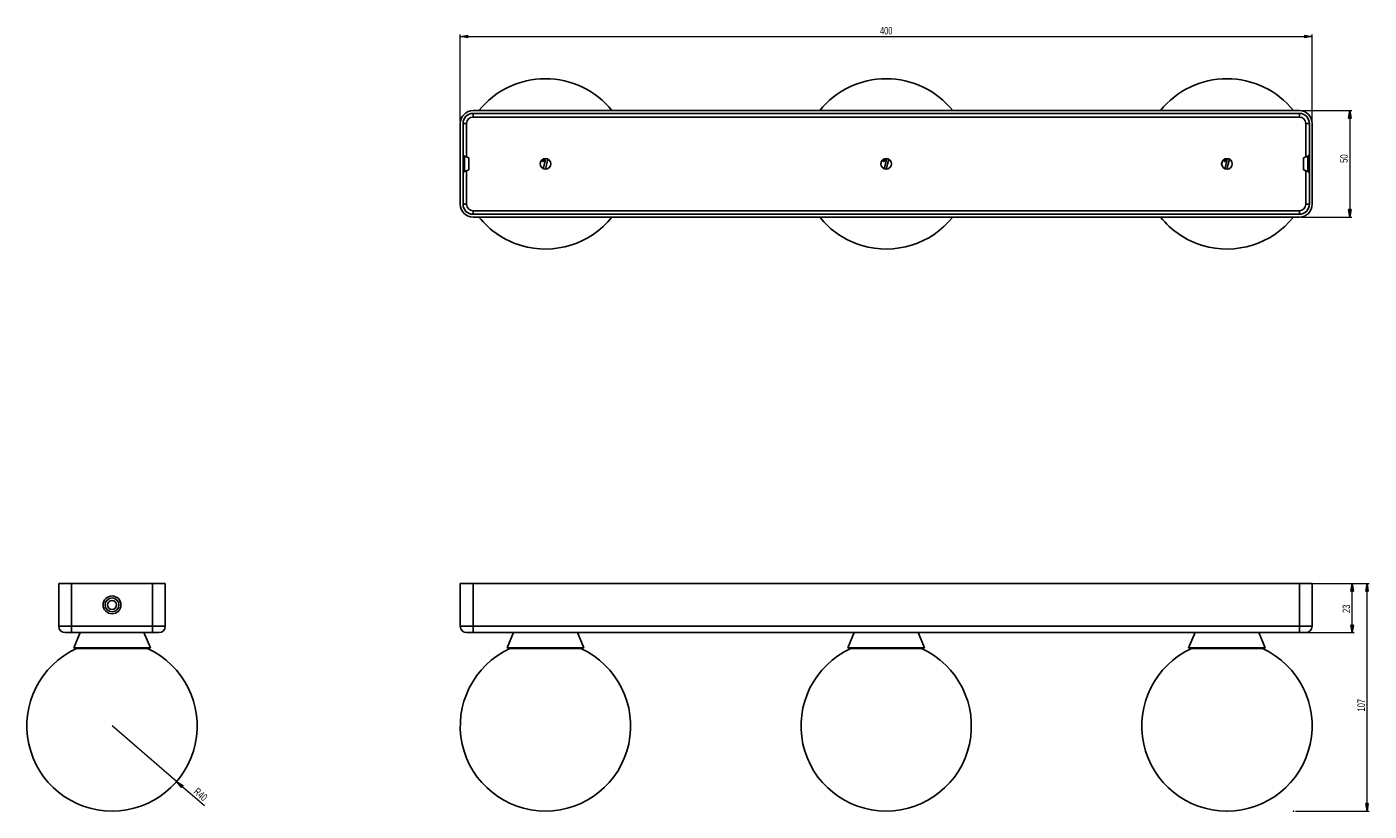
# Model space of a CAD drawing. Header units: millimetres. Extents: x 315 to 945, y 394 to 763.
import ezdxf

# ---------------------------------------------------------------- set-up
doc = ezdxf.new("R2010")
doc.units = ezdxf.units.MM
doc.header["$PDSIZE"] = -1
doc.styles.add('SLDTEXTSTYLE0', font='TXT', dxfattribs={"width": 0.75})
doc.dimstyles.new('SLDDIMSTYLE0', dxfattribs={"dimtxt": 3.5, "dimasz": 3.556, "dimexe": 0, "dimexo": 0.0625, "dimgap": 0.875, "dimtad": 1, "dimdec": 0, "dimrnd": 1e-09, "dimzin": 12, "dimdsep": 46, "dimtxsty": 'SLDTEXTSTYLE0', "dimblk1": 'CLOSED', "dimblk2": 'CLOSED', "dimsah": 1, "dimcen": 0.09, "dimadec": 0, "dimazin": 3, "dimtfac": 1, "dimtofl": 0, "dimtmove": 0, "dimatfit": 3, "dimldrblk": 'CLOSED', "dimfxl": 0, "dimfrac": 2, "dimtolj": 1, "dimtzin": 12, "dimarcsym": 0})
doc.dimstyles.new('SLDDIMSTYLE1', dxfattribs={"dimtxt": 3.5, "dimasz": 3.556, "dimexe": 0, "dimexo": 0.0625, "dimgap": 0.875, "dimtad": 1, "dimdec": 0, "dimrnd": 1e-09, "dimzin": 12, "dimdsep": 46, "dimtxsty": 'SLDTEXTSTYLE0', "dimblk1": 'CLOSED', "dimblk2": 'CLOSED', "dimsah": 1, "dimcen": 0.09, "dimadec": 0, "dimazin": 3, "dimtfac": 1, "dimtdec": 0, "dimtofl": 0, "dimtmove": 0, "dimatfit": 3, "dimldrblk": 'CLOSED', "dimfxl": 0, "dimfrac": 2, "dimtolj": 1, "dimtzin": 12, "dimarcsym": 0})
doc.dimstyles.new('SLDDIMSTYLE2', dxfattribs={"dimtxt": 3.5, "dimasz": 3.556, "dimexe": 0, "dimexo": 0.0625, "dimgap": 0.875, "dimtad": 1, "dimdec": 0, "dimrnd": 1e-09, "dimzin": 12, "dimdsep": 46, "dimtxsty": 'SLDTEXTSTYLE0', "dimblk1": 'CLOSED', "dimblk2": 'CLOSED', "dimsah": 1, "dimcen": 0, "dimadec": 0, "dimazin": 3, "dimtfac": 1, "dimtdec": 0, "dimtofl": 0, "dimtmove": 0, "dimatfit": 3, "dimldrblk": 'CLOSED', "dimfxl": 0, "dimfrac": 2, "dimtolj": 1, "dimtzin": 12, "dimarcsym": 0})

# ---------------------------------------------------------------- blocks, each defined once
blk = doc.blocks.new('_Closed')
at = {"color": 0, "linetype": 'ByBlock', "lineweight": -2}
for p, q in [((-1, 0.166667), (0, 0)), ((-1, 0.166667), (-1, -0.166667)), ((0, 0), (-1, -0.166667)), ((0, 0), (-1, 0))]:
    blk.add_line(p, q, dxfattribs=at)
blk = doc.blocks.new('_D')
at = {"color": 7, "linetype": 'Continuous', "lineweight": 0}
for p, q in [((913.5, 501.11), (945.27, 501.11)), ((944.27, 394.25), (944.27, 501.11)), ((910.74, 394.25), (945.27, 394.25))]:
    blk.add_line(p, q, dxfattribs=at)
at = {"color": 7, "linetype": 'Continuous', "lineweight": 18, "xscale": 3.556, "yscale": 3.556}
for p, rotation in [((944.27, 501.11), 90.0000000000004), ((944.27, 394.25), 270.0000000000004)]:
    blk.add_blockref('_Closed', p, dxfattribs=dict(at, rotation=rotation))
at = {"color": 7, "linetype": 'Continuous', "lineweight": 18, "insert": (939.76, 441.07), "char_height": 3.5, "attachment_point": 1, "rotation": 90, "style": 'SLDTEXTSTYLE0'}
blk.add_mtext('107', dxfattribs=at)
blk = doc.blocks.new('_D_1')
at = {"color": 7, "linetype": 'Continuous', "lineweight": 0}
for p, q in [((913.5, 501.11), (938.29, 501.11)), ((937.29, 478.11), (937.29, 501.11)), ((913.5, 478.11), (938.29, 478.11))]:
    blk.add_line(p, q, dxfattribs=at)
at = {"color": 7, "linetype": 'Continuous', "lineweight": 18, "xscale": 3.556, "yscale": 3.556}
for p, rotation in [((937.29, 501.11, -80), 90.0000000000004), ((937.29, 478.11, -80), 270.0000000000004)]:
    blk.add_blockref('_Closed', p, dxfattribs=dict(at, rotation=rotation))
at = {"color": 7, "linetype": 'Continuous', "lineweight": 18, "insert": (932.78, 487.32), "char_height": 3.5, "attachment_point": 1, "rotation": 90, "style": 'SLDTEXTSTYLE0'}
blk.add_mtext('23', dxfattribs=at)
blk = doc.blocks.new('_D_2')
at = {"color": 7, "linetype": 'Continuous', "lineweight": 0}
for p, q in [((518.5, 718.23), (518.5, 759)), ((518.5, 758), (918.5, 758)), ((918.5, 718.23), (918.5, 759))]:
    blk.add_line(p, q, dxfattribs=at)
at = {"color": 7, "linetype": 'Continuous', "lineweight": 18, "xscale": 3.556, "yscale": 3.556, "rotation": 180.0000000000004}
blk.add_blockref('_Closed', (518.5, 758, 42.87), dxfattribs=at)
at = {"color": 7, "linetype": 'Continuous', "lineweight": 18, "xscale": 3.556, "yscale": 3.556}
blk.add_blockref('_Closed', (918.5, 758, 42.87), dxfattribs=at)
at = {"color": 7, "linetype": 'Continuous', "lineweight": 18, "insert": (715.58, 762.51), "char_height": 3.5, "attachment_point": 1, "style": 'SLDTEXTSTYLE0'}
blk.add_mtext('400', dxfattribs=at)
blk = doc.blocks.new('_D_3')
at = {"color": 7, "linetype": 'Continuous', "lineweight": 0}
for p, q in [((913.5, 723.23), (937.19, 723.23)), ((936.19, 723.23), (936.19, 673.23)), ((913.5, 673.23), (937.19, 673.23))]:
    blk.add_line(p, q, dxfattribs=at)
at = {"color": 7, "linetype": 'Continuous', "lineweight": 18, "xscale": 3.556, "yscale": 3.556}
for p, rotation in [((936.19, 723.23, 42.87), 90.0000000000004), ((936.19, 673.23, 42.87), 270.0000000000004)]:
    blk.add_blockref('_Closed', p, dxfattribs=dict(at, rotation=rotation))
at = {"color": 7, "linetype": 'Continuous', "lineweight": 18, "insert": (931.68, 698.74), "char_height": 3.5, "attachment_point": 1, "rotation": 90, "style": 'SLDTEXTSTYLE0'}
blk.add_mtext('50', dxfattribs=at)
blk = doc.blocks.new('_D_4')
at = {"color": 7, "linetype": 'Continuous', "lineweight": 0}
for q in [(354.99, 434.25), (398.41, 396.92)]:
    blk.add_line((385.32, 408.17), q, dxfattribs=at)
at = {"color": 7, "linetype": 'Continuous', "lineweight": 18, "xscale": 3.556, "yscale": 3.556, "rotation": 139.3101823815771}
blk.add_blockref('_Closed', (385.32, 408.17, -2.6), dxfattribs=at)
at = {"color": 7, "linetype": 'Continuous', "lineweight": 18, "insert": (395.28, 405.56), "char_height": 3.5, "attachment_point": 1, "rotation": 319.31018, "style": 'SLDTEXTSTYLE0'}
blk.add_mtext('R40', dxfattribs=at)

msp = doc.modelspace()

# ---------------------------------------------------------------- linework, layer by layer
at = {"color": 7, "linetype": 'Continuous', "lineweight": 25}
for p, q in [((912.5, 723.23), (524.5, 723.23)), ((912.5, 721.93), (524.5, 721.93)), ((524.5, 720.23), (524.5, 721.93)), ((524.5, 720.23), (912.5, 720.23)), ((912.5, 720.23), (912.5, 721.93)), ((518.5, 717.23), (518.5, 679.23)), ((519.8, 717.23), (519.8, 679.23)), ((521.5, 717.23), (519.8, 717.23)), ((917.2, 717.23), (915.5, 717.23)), ((917.2, 679.23), (917.2, 717.23)), ((918.5, 679.23), (918.5, 717.23)), ((522.5, 701.03), (520.46, 701.77)), ((522.5, 695.43), (522.5, 701.03)), ((557.37, 700.46), (557.14, 699.58)), ((557.63, 699.46), (557.88, 700.43)), ((557.88, 700.43), (557.94, 700.67)), ((559.68, 700.43), (558.48, 695.73)), ((717.37, 700.46), (717.14, 699.58)), ((717.63, 699.46), (717.88, 700.43)), ((717.88, 700.43), (717.94, 700.67)), ((719.68, 700.43), (718.48, 695.73)), ((877.37, 700.46), (877.14, 699.58)), ((877.63, 699.46), (877.88, 700.43)), ((877.88, 700.43), (877.94, 700.67)), ((879.68, 700.43), (878.48, 695.73)), ((916.54, 701.77), (914.5, 701.03)), ((914.5, 695.43), (914.5, 701.03)), ((520.46, 694.69), (522.5, 695.43)), ((914.5, 695.43), (916.54, 694.69)), ((521.5, 679.23), (519.8, 679.23)), ((524.5, 674.53), (524.5, 676.23)), ((912.5, 676.23), (524.5, 676.23)), ((524.5, 674.53), (912.5, 674.53)), ((912.5, 674.53), (912.5, 676.23)), ((917.2, 679.23), (915.5, 679.23)), ((524.5, 673.23), (912.5, 673.23)), ((329.99, 501.11), (329.99, 481.11)), ((329.99, 501.11), (335.99, 501.11)), ((335.99, 501.11), (373.99, 501.11)), ((335.99, 501.11), (335.99, 481.11)), ((373.99, 501.11), (373.99, 481.11)), ((373.99, 501.11), (379.99, 501.11)), ((379.99, 501.11), (379.99, 481.11)), ((518.5, 501.11), (524.5, 501.11)), ((518.5, 501.11), (518.5, 481.11)), ((524.5, 501.11), (524.5, 481.11)), ((524.5, 501.11), (912.5, 501.11)), ((912.5, 501.11), (912.5, 481.11)), ((912.5, 501.11), (918.5, 501.11)), ((918.5, 501.11), (918.5, 481.11)), ((329.99, 481.11), (335.99, 481.11)), ((335.99, 481.11), (373.99, 481.11)), ((335.99, 478.11), (335.99, 481.11)), ((373.99, 478.11), (373.99, 481.11)), ((373.99, 481.11), (379.99, 481.11)), ((518.5, 481.11), (524.5, 481.11)), ((524.5, 481.11), (912.5, 481.11)), ((524.5, 481.11), (524.5, 478.11)), ((912.5, 481.11), (912.5, 478.11)), ((912.5, 481.11), (918.5, 481.11)), ((335.99, 478.11), (332.99, 478.11)), ((373.99, 478.11), (335.99, 478.11)), ((339.99, 478.08), (336.99, 470.93)), ((339.99, 478.08), (369.99, 478.08)), ((372.99, 470.93), (369.99, 478.08)), ((376.99, 478.11), (373.99, 478.11)), ((524.5, 478.11), (521.5, 478.11)), ((912.5, 478.11), (524.5, 478.11)), ((543.5, 478.08), (540.5, 470.93)), ((543.5, 478.08), (559.05, 478.08)), ((559.05, 478.08), (573.5, 478.08)), ((576.5, 470.93), (573.5, 478.08)), ((703.5, 478.08), (700.5, 470.93)), ((703.5, 478.08), (719.05, 478.08)), ((719.05, 478.08), (733.5, 478.08)), ((736.5, 470.93), (733.5, 478.08)), ((863.5, 478.08), (860.5, 470.93)), ((863.5, 478.08), (879.05, 478.08)), ((879.05, 478.08), (893.5, 478.08)), ((896.5, 470.93), (893.5, 478.08)), ((915.5, 478.11), (912.5, 478.11)), ((336.99, 470.93), (337.73, 470.62)), ((336.99, 470.93), (372.99, 470.93)), ((337.73, 470.62), (372.25, 470.62)), ((372.25, 470.62), (372.99, 470.93)), ((540.5, 470.93), (541.24, 470.62)), ((540.5, 470.93), (559.17, 470.93)), ((541.24, 470.62), (559.14, 470.62)), ((559.14, 470.62), (575.76, 470.62)), ((559.17, 470.93), (576.5, 470.93)), ((575.76, 470.62), (576.5, 470.93)), ((700.5, 470.93), (701.24, 470.62)), ((700.5, 470.93), (719.17, 470.93)), ((701.24, 470.62), (719.14, 470.62)), ((719.14, 470.62), (735.76, 470.62)), ((719.17, 470.93), (736.5, 470.93)), ((735.76, 470.62), (736.5, 470.93)), ((860.5, 470.93), (861.24, 470.62)), ((860.5, 470.93), (879.17, 470.93)), ((861.24, 470.62), (879.14, 470.62)), ((879.14, 470.62), (895.76, 470.62)), ((879.17, 470.93), (896.5, 470.93)), ((895.76, 470.62), (896.5, 470.93))]:
    msp.add_line(p, q, dxfattribs=at)
at = {"color": 8, "linetype": 'Continuous', "lineweight": 25}
for p, q in [((521.5, 701.39), (521.5, 717.23)), ((915.5, 717.23), (915.5, 701.39)), ((520.46, 694.69), (520.46, 701.77)), ((557.5, 695.94), (558.72, 700.72)), ((557.88, 700.43), (557.51, 700.52)), ((717.5, 695.94), (718.72, 700.72)), ((717.88, 700.43), (717.51, 700.52)), ((877.5, 695.94), (878.72, 700.72)), ((877.88, 700.43), (877.51, 700.52)), ((916.54, 694.69), (916.54, 701.77)), ((521.5, 679.23), (521.5, 695.07)), ((556.35, 699.5), (556, 698.14)), ((716.35, 699.5), (716, 698.14)), ((876.35, 699.5), (876, 698.14)), ((915.5, 695.07), (915.5, 679.23))]:
    msp.add_line(p, q, dxfattribs=at)
at = {"color": 7, "linetype": 'Continuous', "lineweight": 25, "flags": 128}
for points in [[(557.63, 699.46), (557.59, 699.37), (557.51, 699.31), (557.42, 699.27), (557.32, 699.28), (557.24, 699.32), (557.17, 699.39), (557.14, 699.49), (557.14, 699.58), (557.14, 699.58)], [(877.63, 699.46), (877.59, 699.37), (877.51, 699.31), (877.42, 699.27), (877.32, 699.28), (877.24, 699.32), (877.17, 699.39), (877.14, 699.49), (877.14, 699.58), (877.14, 699.58)]]:
    msp.add_lwpolyline(points, dxfattribs=at)
at = {"color": 7, "linetype": 'Continuous', "lineweight": 25}
for centre, radius in [((558.5, 698.23), 2.5), ((718.5, 698.23), 2.5), ((878.5, 698.23), 2.5), ((354.99, 491.11), 4.19), ((354.99, 491.11), 3.25), ((354.99, 491.11), 2.1)]:
    msp.add_circle(centre, radius, dxfattribs=at)
for centre, radius, start, end in [((558.5, 698.23), 40, 38.68219, 141.31781), ((718.5, 698.23), 40, 38.68219, 141.31781), ((878.5, 698.23), 40, 38.68219, 141.31781), ((524.5, 717.23), 6, 90, 180), ((524.5, 717.23), 4.7, 90, 180), ((524.5, 717.23), 3, 90, 180), ((912.5, 717.23), 6, 360, 90), ((912.5, 717.23), 4.7, 360, 90), ((912.5, 717.23), 3, 360, 90), ((520.8, 702.71), 1, 180, 250), ((916.2, 702.71), 1, 290, 0), ((520.8, 693.75), 1, 110, 180), ((717.39, 699.52), 0.25, 165.68678, 345.68678), ((916.2, 693.75), 1, 0, 70), ((524.5, 679.23), 6, 180, 270), ((524.5, 679.23), 4.7, 180, 270), ((524.5, 679.23), 3, 180, 270), ((912.5, 679.23), 6, 270, 0), ((912.5, 679.23), 4.7, 270, 0), ((912.5, 679.23), 3, 270, 0), ((558.5, 698.23), 40, 218.68219, 253.38501), ((558.5, 698.23), 40, 253.38501, 321.31781), ((718.5, 698.23), 40, 218.68219, 253.38501), ((718.5, 698.23), 40, 253.38501, 321.31781), ((878.5, 698.23), 40, 218.68219, 253.38501), ((878.5, 698.23), 40, 253.38501, 321.31781), ((332.99, 481.11), 3, 180, 270), ((376.99, 481.11), 3, 270, 0), ((521.5, 481.11), 3, 180, 270), ((915.5, 481.11), 3, 270, 0), ((354.99, 434.25), 40, 114.59892, 65.40108), ((558.5, 434.25), 40, 114.59892, 65.40108), ((718.5, 434.25), 40, 114.59892, 65.40108), ((878.5, 434.25), 40, 114.59892, 65.40108)]:
    msp.add_arc(centre, radius, start, end, dxfattribs=at)
at = {"color": 7, "linetype": 'Continuous', "lineweight": 0}
for p in [(878.5, 394.25), (909.74, 394.25)]:
    msp.add_point(p, dxfattribs=at)

# ---------------------------------------------------------------- dimensions: what is measured, and where the dimension line sits
at = {"color": 7, "linetype": 'Continuous', "lineweight": 18}
dim = msp.add_linear_dim(base=(918.5, 758), p1=(518.5, 717.23), p2=(918.5, 717.23), dimstyle='SLDDIMSTYLE1', dxfattribs=at)
dim.commit()
dim.dimension.update_dxf_attribs({"geometry": '_D_2', "text_midpoint": (719.46, 758), "dimtype": 160})
for base, p1, p2, dimstyle, picture, middle in [((936.19, 673.23), (912.5, 723.23), (912.5, 673.23), 'SLDDIMSTYLE1', '_D_3', (936.19, 701.32)), ((944.27, 501.11), (909.74, 394.25), (912.5, 501.11), 'SLDDIMSTYLE0', '_D', (944.27, 444.95)), ((937.29, 501.11), (912.5, 478.11), (912.5, 501.11), 'SLDDIMSTYLE1', '_D_1', (937.29, 489.9))]:
    dim = msp.add_linear_dim(base=base, p1=p1, p2=p2, angle=90, dimstyle=dimstyle, dxfattribs=at)
    dim.commit()
    dim.dimension.update_dxf_attribs({"geometry": picture, "text_midpoint": middle, "dimtype": 160})
dim = msp.add_radius_dim(center=(354.99, 434.25), mpoint=(385.32, 408.17), dimstyle='SLDDIMSTYLE2', dxfattribs=at)
dim.commit()
dim.dimension.update_dxf_attribs({"geometry": '_D_4', "text_midpoint": (395.43, 399.48), "dimtype": 164})

doc.saveas('drawing.dxf')
